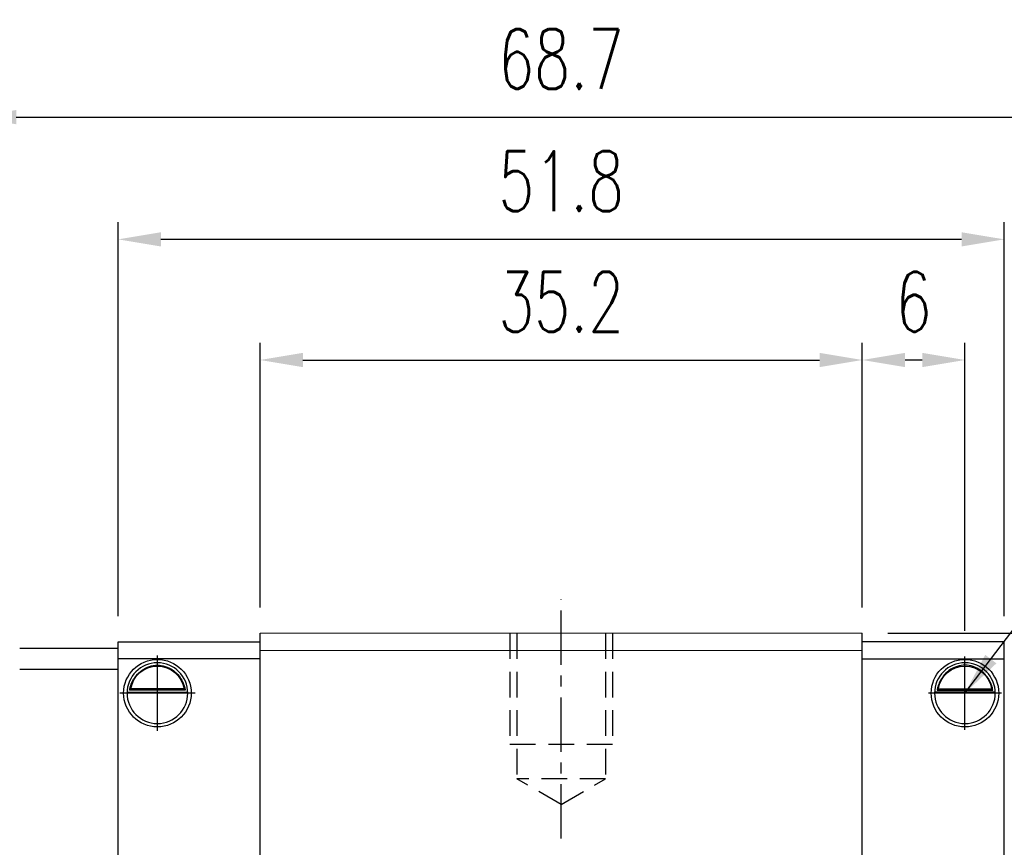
# Model space of a CAD drawing. Header units: millimetres. Extents: x 300 to 581, y 283 to 374.
# Tile 54 of 55: x 485 to 543, y 322 to 370. Entities that reach past the tile are written whole.
import ezdxf

# ---------------------------------------------------------------- set-up
doc = ezdxf.new("R2010")
doc.units = ezdxf.units.MM
doc.header["$PDSIZE"] = -1
doc.linetypes.add('CENTER', pattern=[10.16, 6.35, -1.27, 1.27, -1.27])
doc.linetypes.add('DASHED', pattern=[0.75, 0.5, -0.25])
for name, color, linetype in [('2', 7, 'Continuous'), ('CL', 1, 'CENTER'), ('DIM', 4, 'Continuous'), ('HID', 2, 'DASHED'), ('OUT', 3, 'Continuous')]:
    doc.layers.add(name, color=color, linetype=linetype)
doc.styles.add('DIM-7', font='SIMPLEX.shx', dxfattribs={"width": 0.7, "bigfont": 'chineset.shx'})
doc.dimstyles.new('CNS', dxfattribs={"dimtxt": 3.5, "dimasz": 2.5, "dimexe": 1, "dimexo": 1.5, "dimgap": 0.09, "dimtad": 0, "dimdsep": 46, "dimtxsty": 'DIM-7', "dimcen": 0.09, "dimclrd": 4, "dimclre": 4, "dimclrt": 4, "dimadec": 0, "dimazin": 0, "dimtfac": 1, "dimtix": 1, "dimtmove": 2, "dimatfit": 3, "dimfxl": 1, "dimtvp": 0.971429, "dimtolj": 1, "dimarcsym": 0})

# ---------------------------------------------------------------- blocks, each defined once
blk = doc.blocks.new('*D28')
at = {"layer": 'DEFPOINTS', "color": 0, "transparency": 16777216}
for p in [(534.455, 350.314), (499.255, 334.342), (534.455, 334.342)]:
    blk.add_point(p, dxfattribs=at)
at = {"layer": 'DIM', "color": 7, "lineweight": -2, "transparency": 16777216}
for p, q in [((499.255, 335.842), (499.255, 351.314)), ((534.455, 335.842), (534.455, 351.314)), ((501.755, 350.314), (531.955, 350.314))]:
    blk.add_line(p, q, dxfattribs=at)
at = {"layer": 'DIM', "color": 7, "transparency": 16777216}
for points in [[(501.755, 350.731), (501.755, 349.898), (499.255, 350.314)], [(531.955, 350.731), (531.955, 349.898), (534.455, 350.314)]]:
    blk.add_solid(points, dxfattribs=at)
at = {"layer": 'DIM', "color": 7, "transparency": 16777216, "insert": (516.855, 353.714), "char_height": 3.5, "attachment_point": 5, "style": 'DIM-7'}
blk.add_mtext('\\A1;35.2', dxfattribs=at)
blk = doc.blocks.new('*D29')
at = {"layer": 'DEFPOINTS', "color": 0, "transparency": 16777216}
for p in [(490.956, 357.367), (490.956, 333.843), (542.755, 333.843)]:
    blk.add_point(p, dxfattribs=at)
at = {"layer": 'DIM', "color": 7, "lineweight": -2, "transparency": 16777216}
for p, q in [((490.956, 335.343), (490.956, 358.367)), ((542.755, 335.343), (542.755, 358.367)), ((540.255, 357.367), (493.456, 357.367))]:
    blk.add_line(p, q, dxfattribs=at)
at = {"layer": 'DIM', "color": 7, "transparency": 16777216}
for points in [[(493.456, 357.783), (493.456, 356.95), (490.956, 357.367)], [(540.255, 357.783), (540.255, 356.95), (542.755, 357.367)]]:
    blk.add_solid(points, dxfattribs=at)
at = {"layer": 'DIM', "color": 7, "transparency": 16777216, "insert": (516.855, 360.767), "char_height": 3.5, "attachment_point": 5, "style": 'DIM-7'}
blk.add_mtext('\\A1;51.8', dxfattribs=at)
blk = doc.blocks.new('*D31')
at = {"layer": 'DEFPOINTS', "color": 0, "transparency": 16777216}
for p in [(534.455, 350.314), (534.455, 334.342), (540.455, 332.978)]:
    blk.add_point(p, dxfattribs=at)
at = {"layer": 'DIM', "color": 7, "lineweight": -2, "transparency": 16777216}
for p, q in [((534.455, 335.842), (534.455, 351.314)), ((540.455, 334.478), (540.455, 351.314)), ((537.955, 350.314), (536.955, 350.314))]:
    blk.add_line(p, q, dxfattribs=at)
at = {"layer": 'DIM', "color": 7, "transparency": 16777216}
for points in [[(536.955, 350.731), (536.955, 349.898), (534.455, 350.314)], [(537.955, 350.731), (537.955, 349.898), (540.455, 350.314)]]:
    blk.add_solid(points, dxfattribs=at)
at = {"layer": 'DIM', "color": 7, "transparency": 16777216, "insert": (537.455, 353.714), "char_height": 3.5, "attachment_point": 5, "style": 'DIM-7'}
blk.add_mtext('\\A1;6', dxfattribs=at)
blk = doc.blocks.new('*D37')
at = {"layer": 'DEFPOINTS', "color": 0, "transparency": 16777216}
for p in [(551.205, 364.51), (482.505, 333.843), (551.205, 333.843)]:
    blk.add_point(p, dxfattribs=at)
at = {"layer": 'DIM', "color": 7, "lineweight": -2, "transparency": 16777216}
for p, q in [((482.505, 335.343), (482.505, 365.51)), ((551.205, 335.343), (551.205, 365.51)), ((485.005, 364.51), (548.705, 364.51))]:
    blk.add_line(p, q, dxfattribs=at)
at = {"layer": 'DIM', "color": 7, "transparency": 16777216}
for points in [[(485.005, 364.927), (485.005, 364.093), (482.505, 364.51)], [(548.705, 364.927), (548.705, 364.093), (551.205, 364.51)]]:
    blk.add_solid(points, dxfattribs=at)
at = {"layer": 'DIM', "color": 7, "transparency": 16777216, "insert": (516.855, 367.91), "char_height": 3.5, "attachment_point": 5, "style": 'DIM-7'}
blk.add_mtext('\\A1;68.7', dxfattribs=at)
blk = doc.blocks.new('*D109')
at = {"layer": 'DEFPOINTS', "color": 0, "transparency": 16777216}
for p in [(534.455, 334.342), (565.477, 334.342), (542.591, 330.842)]:
    blk.add_point(p, dxfattribs=at)
at = {"layer": 'DIM', "color": 7, "lineweight": -2, "transparency": 16777216}
for p, q in [((565.477, 336.842), (565.477, 344.656)), ((535.955, 334.342), (566.477, 334.342)), ((565.477, 330.842), (565.477, 334.342)), ((544.091, 330.842), (566.477, 330.842)), ((565.477, 328.342), (565.477, 325.842))]:
    blk.add_line(p, q, dxfattribs=at)
at = {"layer": 'DIM', "color": 7, "transparency": 16777216}
for points in [[(565.061, 336.842), (565.894, 336.842), (565.477, 334.342)], [(565.061, 328.342), (565.894, 328.342), (565.477, 330.842)]]:
    blk.add_solid(points, dxfattribs=at)
at = {"layer": 'DIM', "color": 7, "transparency": 16777216, "insert": (562.077, 341.999), "char_height": 3.5, "attachment_point": 5, "rotation": 90, "style": 'DIM-7'}
blk.add_mtext('\\A1;3.5', dxfattribs=at)

msp = doc.modelspace()

# ---------------------------------------------------------------- linework, layer by layer
at = {"layer": '2', "color": 0, "linetype": 'Continuous'}
for p, q in [((490.955, 307.343), (490.955, 333.843)), ((490.956, 333.843), (499.255, 333.843)), ((499.255, 307.142), (499.255, 334.342)), ((534.455, 307.142), (534.455, 334.342)), ((542.755, 333.843), (534.455, 333.843)), ((542.755, 307.343), (542.755, 333.843)), ((490.955, 333.443), (485.205, 333.443)), ((499.256, 332.843), (490.956, 332.843)), ((534.455, 332.843), (542.755, 332.843)), ((485.205, 332.243), (490.955, 332.243)), ((494.887, 331.025), (491.624, 331.025)), ((494.811, 331.092), (491.7, 331.092)), ((538.824, 331.025), (542.087, 331.025)), ((538.9, 331.092), (542.011, 331.092)), ((491.481, 330.892), (495.03, 330.892)), ((542.23, 330.892), (538.681, 330.892))]:
    msp.add_line(p, q, dxfattribs=at)
at = {"layer": '2', "color": 0, "linetype": 'Continuous', "extrusion": (0, 0, -1)}
for centre, radius, start, end in [((-493.255, 330.842), 1.975, 270, 90), ((-493.255, 330.842), 1.975, 90, 270), ((-540.455, 330.842), 1.975, 270, 90), ((-540.455, 330.842), 1.975, 90, 270), ((-493.255, 330.842), 1.575, 9.1332, 90), ((-493.255, 330.842), 1.575, 90, 170.8668), ((-540.455, 330.842), 1.575, 9.1332, 90), ((-540.455, 330.842), 1.575, 90, 170.8668)]:
    msp.add_arc(centre, radius, start, end, dxfattribs=at)
at = {"layer": '2', "color": 0, "linetype": 'Continuous'}
for centre, start, end in [((493.255, 330.842), 90, 270), ((493.255, 330.842), 270, 90), ((540.455, 330.842), 90, 270), ((540.455, 330.842), 270, 90)]:
    msp.add_arc(centre, 1.775, start, end, dxfattribs=at)
for points, knots in [([(491.624, 331.025), (491.64, 331.101), (491.662, 331.191), (491.725, 331.38), (491.768, 331.482), (491.873, 331.678), (491.936, 331.774), (492.108, 331.986), (492.227, 332.096), (492.486, 332.277), (492.631, 332.349), (492.933, 332.447), (493.095, 332.473), (493.255, 332.473)], [0, 0, 0, 0, 0.137686, 0.137686, 0.275472, 0.275472, 0.412356, 0.412356, 0.606431, 0.606431, 0.804639, 0.804639, 1, 1, 1, 1]), ([(493.255, 332.473), (493.407, 332.473), (493.559, 332.45), (493.876, 332.354), (494.042, 332.27), (494.312, 332.071), (494.426, 331.961), (494.598, 331.741), (494.665, 331.635), (494.771, 331.421), (494.812, 331.311), (494.861, 331.144), (494.876, 331.081), (494.887, 331.025)], [0, 0, 0, 0, 0.183798, 0.183798, 0.410489, 0.410489, 0.600027, 0.600027, 0.749109, 0.749109, 0.899192, 0.899192, 1, 1, 1, 1]), ([(540.455, 332.473), (540.304, 332.473), (540.152, 332.45), (539.834, 332.354), (539.669, 332.27), (539.399, 332.071), (539.285, 331.961), (539.113, 331.741), (539.046, 331.635), (538.94, 331.421), (538.899, 331.311), (538.85, 331.144), (538.835, 331.081), (538.824, 331.025)], [0, 0, 0, 0, 0.183798, 0.183798, 0.410489, 0.410489, 0.600027, 0.600027, 0.749109, 0.749109, 0.899192, 0.899192, 1, 1, 1, 1]), ([(542.087, 331.025), (542.071, 331.101), (542.049, 331.191), (541.986, 331.38), (541.943, 331.482), (541.838, 331.678), (541.775, 331.774), (541.603, 331.986), (541.484, 332.096), (541.225, 332.277), (541.08, 332.349), (540.778, 332.447), (540.616, 332.473), (540.455, 332.473)], [0, 0, 0, 0, 0.137686, 0.137686, 0.275472, 0.275472, 0.412356, 0.412356, 0.606431, 0.606431, 0.804639, 0.804639, 1, 1, 1, 1])]:
    msp.add_open_spline(points, degree=3, knots=knots, dxfattribs=at)
for points in [[(491.624, 331.025), (491.649, 331.048), (491.675, 331.07), (491.7, 331.092)], [(494.811, 331.092), (494.836, 331.07), (494.862, 331.048), (494.887, 331.025)], [(538.9, 331.092), (538.875, 331.07), (538.849, 331.048), (538.824, 331.025)], [(542.087, 331.025), (542.062, 331.048), (542.036, 331.07), (542.011, 331.092)]]:
    msp.add_open_spline(points, degree=3, dxfattribs=at)
at = {"layer": 'CL', "color": 0, "ltscale": 0.5}
msp.add_line((516.855, 322.341), (516.855, 336.342), dxfattribs=at)
at = {"layer": 'DIM', "color": 0}
for p, q in [((493.255, 328.638), (493.255, 333.047)), ((540.455, 328.707), (540.455, 332.978)), ((495.46, 330.842), (491.051, 330.842)), ((542.591, 330.842), (538.32, 330.842))]:
    msp.add_line(p, q, dxfattribs=at)
at = {"layer": 'HID', "color": 0, "ltscale": 3}
for p, q in [((513.855, 334.342), (513.855, 327.842)), ((514.255, 334.342), (514.255, 325.842)), ((519.455, 334.342), (519.455, 325.842)), ((519.855, 334.342), (519.855, 327.842)), ((519.855, 327.842), (513.855, 327.842)), ((516.856, 324.341), (514.255, 325.842)), ((519.455, 325.842), (514.255, 325.842)), ((516.855, 324.341), (519.455, 325.842))]:
    msp.add_line(p, q, dxfattribs=at)
at = {"layer": 'OUT', "color": 0, "linetype": 'Continuous', "lineweight": 15}
for p, q in [((534.455, 334.342), (499.255, 334.342)), ((534.455, 333.342), (499.255, 333.342))]:
    msp.add_line(p, q, dxfattribs=at)

# ---------------------------------------------------------------- dimensions: what is measured, and where the dimension line sits
at = {"layer": 'DIM', "color": 0}
for base, p1, p2, picture, middle in [((551.205, 364.51), (482.505, 333.843), (551.205, 333.843), '*D37', (516.855, 367.91)), ((490.956, 357.367), (542.755, 333.843), (490.956, 333.843), '*D29', (516.855, 360.767)), ((534.455, 350.314), (499.255, 334.342), (534.455, 334.342), '*D28', (516.855, 353.714)), ((534.455, 350.314), (540.455, 332.978), (534.455, 334.342), '*D31', (537.455, 353.714))]:
    dim = msp.add_linear_dim(base=base, p1=p1, p2=p2, dimstyle='CNS', override={"dimclrd": 7, "dimclre": 7, "dimclrt": 7}, dxfattribs=at)
    dim.commit()
    dim.dimension.update_dxf_attribs({"geometry": picture, "text_midpoint": middle})
dim = msp.add_linear_dim(base=(565.477, 334.342), p1=(542.591, 330.842), p2=(534.455, 334.342), angle=270, dimstyle='CNS', override={"dimclrd": 7, "dimclre": 7, "dimclrt": 7, "dimtmove": 0}, dxfattribs=at)
dim.commit()
dim.dimension.update_dxf_attribs({"geometry": '*D109', "text_midpoint": (565.477, 341.999), "dimtype": 160})

# ---------------------------------------------------------------- leaders
at = {"layer": 'DIM', "color": 0, "annotation_type": 0, "has_hookline": 1, "hookline_direction": 0, "text_width": 15.05}
msp.add_leader([(540.455, 330.842), (553.209, 347.643), (555.709, 347.643)], dimstyle='CNS', override={"dimgap": 0.09, "dimtad": 1, "dimclrd": 7}, dxfattribs=at)

doc.saveas('drawing.dxf')
